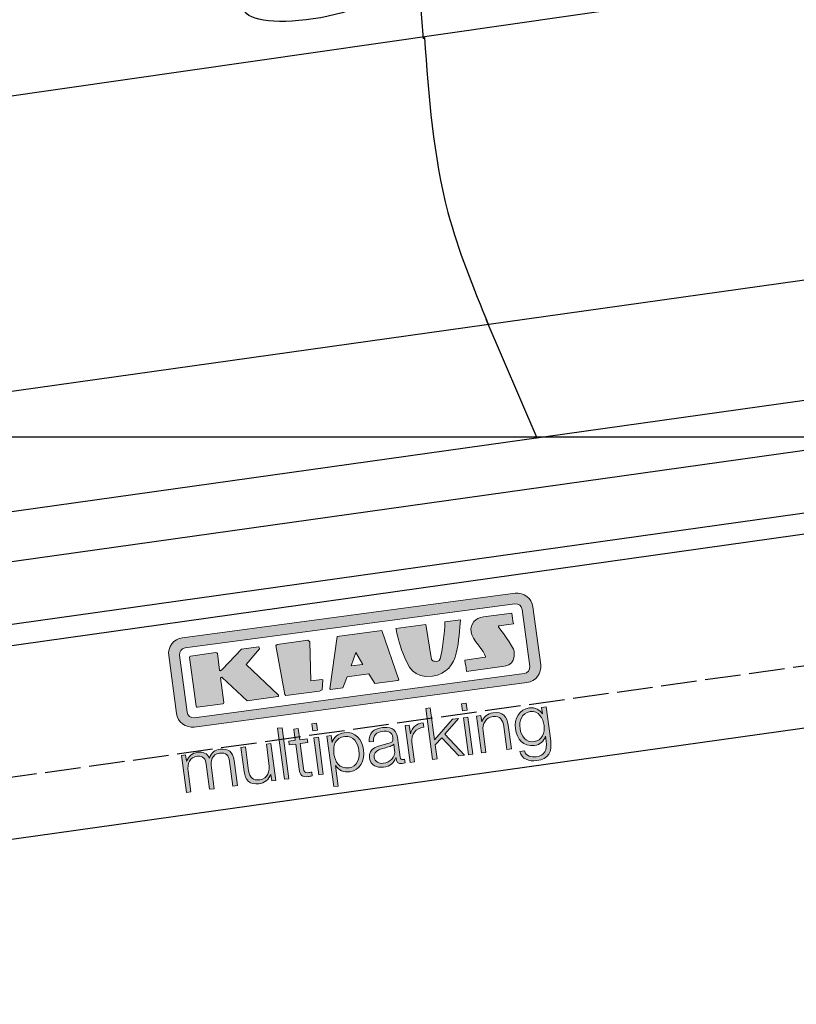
# Model space of a CAD drawing. Extents: x -311 to 6440, y -744 to 6224.
# Tile 3 of 7: x 1873 to 2965, y 1052 to 2437. Entities that reach past the tile are written whole.
import ezdxf

# ---------------------------------------------------------------- set-up
doc = ezdxf.new("R2010")
doc.units = 0
doc.header["$LTSCALE"] = 10
doc.header["$MEASUREMENT"] = 0
doc.linetypes.add('GEN3', pattern=[6.25, 5, -1.25])
doc.layers.get('0').update_dxf_attribs({"linetype": 'CONTINUOUS'})
doc.layers.get('DEFPOINTS').update_dxf_attribs({"linetype": 'CONTINUOUS'})
doc.layers.add('3', color=6, linetype='GEN3')
doc.layers.add('CAR', color=1, linetype='CONTINUOUS')
for name, color, linetype, lineweight in [('AM_0', 7, 'CONTINUOUS', 30), ('AM_5', 3, 'CONTINUOUS', 15), ('Logo', 7, 'CONTINUOUS', 25)]:
    doc.layers.add(name, color=color, linetype=linetype, lineweight=lineweight)
doc.dimstyles.new('KLAUS_DXF', dxfattribs={"dimscale": 20, "dimtxt": 3.5, "dimasz": 2, "dimexe": 2, "dimexo": 1, "dimgap": 1.5, "dimtad": 1, "dimlfac": 0.1, "dimdsep": 46, "dimtxsty": 'Standard', "dimblk": 'DOT', "dimcen": 2, "dimclrd": 256, "dimclre": 256, "dimclrt": 2, "dimadec": 0, "dimazin": 0, "dimtfac": 1, "dimtmove": 2, "dimatfit": 3, "dimfxl": 1, "dimtolj": 1, "dimarcsym": 0})

# ---------------------------------------------------------------- blocks, each defined once
blk = doc.blocks.new('KLAUS')
at = {"layer": 'Logo'}
h = blk.add_hatch(color=8, dxfattribs=at)
h.dxf.hatch_style = 2
edge = h.paths.add_edge_path()
edge.add_spline(control_points=[(3.6, 29.09), (2.88, 29.09), (2.3, 28.51), (2.3, 27.8), (2.3, 27.8), (2.3, 16.11), (2.3, 16.11), (2.3, 15.39), (2.88, 14.81), (3.6, 14.81), (3.6, 14.81), (71.16, 14.81), (71.16, 14.81), (71.88, 14.81), (72.46, 15.39), (72.46, 16.11), (72.46, 16.11), (72.46, 27.8), (72.46, 27.8), (72.46, 28.51), (71.88, 29.09), (71.16, 29.09), (71.16, 29.09), (3.6, 29.09), (3.6, 29.09), (3.6, 29.09), (3.6, 29.09), (3.6, 29.09)], knot_values=[0, 0, 0, 0, 1, 1, 1, 2, 2, 2, 3, 3, 3, 4, 4, 4, 5, 5, 5, 6, 6, 6, 7, 7, 7, 8, 8, 8, 9, 9, 9, 9], degree=3, periodic=0)
edge = h.paths.add_edge_path()
edge.add_spline(control_points=[(3.35, 31.23), (3.35, 31.23), (71.47, 31.23), (71.47, 31.23), (73.26, 31.23), (74.71, 29.77), (74.71, 27.99), (74.71, 27.99), (74.71, 16.17), (74.71, 16.17), (74.71, 14.38), (73.26, 12.93), (71.47, 12.93), (71.47, 12.93), (3.35, 12.93), (3.35, 12.93), (1.56, 12.93), (0.11, 14.38), (0.11, 16.17), (0.11, 16.17), (0.11, 27.99), (0.11, 27.99), (0.11, 29.77), (1.56, 31.23), (3.35, 31.23), (3.35, 31.23), (3.35, 31.23), (3.35, 31.23)], knot_values=[0, 0, 0, 0, 1, 1, 1, 2, 2, 2, 3, 3, 3, 4, 4, 4, 5, 5, 5, 6, 6, 6, 7, 7, 7, 8, 8, 8, 9, 9, 9, 9], degree=3, periodic=0)
h = blk.add_hatch(color=8, dxfattribs=at)
h.dxf.hatch_style = 2
edge = h.paths.add_edge_path()
edge.add_spline(control_points=[(4.5, 27.33), (4.5, 27.33), (9.7, 27.33), (9.7, 27.33), (9.84, 27.33), (9.96, 27.22), (9.96, 27.08), (9.96, 27.08), (9.96, 23.69), (9.96, 23.69), (9.96, 23.69), (9.94, 23.64), (10.04, 23.59), (10.14, 23.53), (10.2, 23.57), (10.2, 23.57), (10.2, 23.57), (10.51, 23.75), (10.51, 23.75), (10.51, 23.75), (14.94, 27.33), (14.94, 27.33), (14.94, 27.33), (18.41, 27.33), (18.41, 27.33), (18.41, 27.33), (18.49, 27.33), (18.56, 27.2), (18.65, 27.04), (18.53, 26.91), (18.53, 26.91), (18.53, 26.91), (15.49, 24.11), (15.49, 24.11), (15.49, 24.11), (21.14, 17.06), (21.14, 17.06), (21.14, 17.06), (21.13, 16.91), (21.13, 16.91), (21.08, 16.84), (20.99, 16.82), (20.99, 16.82), (20.99, 16.82), (14.7, 16.82), (14.7, 16.82), (14.7, 16.82), (10.26, 22.17), (10.26, 22.17), (10.26, 22.17), (10.19, 22.24), (10.08, 22.21), (9.97, 22.18), (9.96, 22.11), (9.96, 22.11), (9.96, 22.11), (9.96, 17.08), (9.96, 17.08), (9.96, 16.94), (9.84, 16.82), (9.7, 16.82), (9.7, 16.82), (4.5, 16.82), (4.5, 16.82), (4.36, 16.82), (4.25, 16.94), (4.25, 17.08), (4.25, 17.08), (4.25, 27.08), (4.25, 27.08), (4.25, 27.22), (4.36, 27.33), (4.5, 27.33), (4.5, 27.33), (4.5, 27.33), (4.5, 27.33)], knot_values=[0, 0, 0, 0, 1, 1, 1, 2, 2, 2, 3, 3, 3, 4, 4, 4, 5, 5, 5, 6, 6, 6, 7, 7, 7, 8, 8, 8, 9, 9, 9, 10, 10, 10, 11, 11, 11, 12, 12, 12, 13, 13, 13, 14, 14, 14, 15, 15, 15, 16, 16, 16, 17, 17, 17, 18, 18, 18, 19, 19, 19, 20, 20, 20, 21, 21, 21, 22, 22, 22, 23, 23, 23, 24, 24, 24, 25, 25, 25, 25], degree=3, periodic=0)
h = blk.add_hatch(color=8, dxfattribs=at)
h.dxf.hatch_style = 2
h.paths.add_polyline_path([(22.42, 17.06), (21.97, 27.15), (22.24, 27.33), (28.55, 27.33), (28.86, 26.97), (28.01, 19.08), (30.26, 19.07), (30.44, 18.95), (30.08, 16.95), (29.49, 16.82), (22.6, 16.82)])
h = blk.add_hatch(color=8, dxfattribs=at)
h.paths.add_polyline_path([(36.52, 21.01), (38.93, 21.01), (37.87, 23.57)])
h.paths.add_polyline_path([(34.52, 27.33), (43.65, 27.33), (45.76, 16.94), (45.57, 16.82), (40.83, 16.82), (39.89, 18.95), (35.42, 18.95), (34.27, 16.82), (31.78, 16.82), (31.66, 17)])
h = blk.add_hatch(color=8, dxfattribs=at)
h.dxf.hatch_style = 2
edge = h.paths.add_edge_path()
edge.add_spline(control_points=[(52.69, 27.32), (52.69, 27.32), (52.88, 20.14), (52.88, 20.14), (53.01, 19.89), (53.2, 19.77), (53.43, 19.71), (53.91, 19.59), (54.43, 19.57), (54.64, 20.03), (55.23, 21.34), (56.27, 25.45), (56.6, 27.33), (56.6, 27.33), (59.77, 27.33), (59.77, 27.33), (58.77, 23.9), (58.56, 16.82), (52.63, 16.76), (48.72, 16.72), (48.01, 19.35), (47.27, 22.24), (46.89, 23.68), (46.54, 27.33), (46.54, 27.33), (46.54, 27.33), (52.69, 27.32), (52.69, 27.32), (52.69, 27.32), (52.69, 27.32), (52.69, 27.32)], knot_values=[0, 0, 0, 0, 1, 1, 1, 2, 2, 2, 3, 3, 3, 4, 4, 4, 5, 5, 5, 6, 6, 6, 7, 7, 7, 8, 8, 8, 9, 9, 9, 10, 10, 10, 10], degree=3, periodic=0)
h = blk.add_hatch(color=8, dxfattribs=at)
h.dxf.hatch_style = 2
edge = h.paths.add_edge_path()
edge.add_spline(control_points=[(64.46, 27.33), (64.46, 27.33), (70.31, 27.33), (70.31, 27.33), (70.31, 26.52), (70.31, 26.02), (70.31, 25.12), (70.31, 25.12), (67.3, 25.12), (67.3, 25.12), (67.24, 25.04), (67.25, 25.11), (67.25, 24.91), (67.25, 24.88), (69.73, 20.38), (69.73, 19.57), (69.73, 16.4), (67.22, 16.81), (65.9, 16.82), (65.9, 16.82), (59.59, 16.82), (59.59, 16.82), (59.59, 17.76), (59.59, 18.23), (59.59, 19.14), (59.59, 19.14), (63.75, 19.14), (63.75, 19.14), (63.82, 19.22), (63.81, 19.11), (63.81, 19.31), (63.81, 20.32), (61.58, 23.06), (61.58, 24.63), (61.58, 26.33), (62.83, 27.34), (64.46, 27.33), (64.46, 27.33), (64.46, 27.33), (64.46, 27.33)], knot_values=[0, 0, 0, 0, 1, 1, 1, 2, 2, 2, 3, 3, 3, 4, 4, 4, 5, 5, 5, 6, 6, 6, 7, 7, 7, 8, 8, 8, 9, 9, 9, 10, 10, 10, 11, 11, 11, 12, 12, 12, 13, 13, 13, 13], degree=3, periodic=0)
h = blk.add_hatch(color=30, dxfattribs=at)
h.dxf.hatch_style = 2
h.paths.add_polyline_path([(20.07, 0), (20.99, 0), (20.99, 10.45), (20.07, 10.45)])
h = blk.add_hatch(color=30, dxfattribs=at)
h.paths.add_polyline_path([(27.1, 0), (28.03, 0), (28.03, 7.55), (27.1, 7.55)])
h.paths.add_polyline_path([(27.1, 8.98), (28.03, 8.98), (28.03, 10.45), (27.1, 10.45)])
h = blk.add_hatch(color=30, dxfattribs=at)
h.dxf.hatch_style = 2
h.paths.add_polyline_path([(50.4, 0), (51.32, 0), (51.32, 2.87), (52.82, 4.11), (55.8, 0), (56.96, 0), (53.52, 4.76), (56.74, 7.55), (55.51, 7.55), (51.32, 3.89), (51.32, 10.45), (50.4, 10.45)])
h = blk.add_hatch(color=30, dxfattribs=at)
h.paths.add_polyline_path([(57.74, 0), (58.66, 0), (58.66, 7.55), (57.74, 7.55)])
h.paths.add_polyline_path([(57.74, 8.98), (58.66, 8.98), (58.66, 10.45), (57.74, 10.45)])
h = blk.add_hatch(color=30, dxfattribs=at)
h.dxf.hatch_style = 2
edge = h.paths.add_edge_path()
edge.add_spline(control_points=[(24.22, 9.82), (24.22, 9.82), (23.3, 9.82), (23.3, 9.82), (23.3, 9.82), (23.3, 7.55), (23.3, 7.55), (23.3, 7.55), (21.98, 7.55), (21.98, 7.55), (21.98, 7.55), (21.98, 6.78), (21.98, 6.78), (21.98, 6.78), (23.3, 6.78), (23.3, 6.78), (23.3, 6.78), (23.3, 1.61), (23.3, 1.61), (23.28, 0.32), (23.71, -0.09), (24.94, -0.09), (25.22, -0.09), (25.48, -0.06), (25.76, -0.06), (25.76, -0.06), (25.76, 0.73), (25.76, 0.73), (25.5, 0.7), (25.23, 0.69), (24.97, 0.69), (24.31, 0.73), (24.22, 1.08), (24.22, 1.68), (24.22, 1.68), (24.22, 6.78), (24.22, 6.78), (24.22, 6.78), (25.76, 6.78), (25.76, 6.78), (25.76, 6.78), (25.76, 7.55), (25.76, 7.55), (25.76, 7.55), (24.22, 7.55), (24.22, 7.55), (24.22, 7.55), (24.22, 9.82), (24.22, 9.82), (24.22, 9.82), (24.22, 9.82), (24.22, 9.82)], knot_values=[0, 0, 0, 0, 1, 1, 1, 2, 2, 2, 3, 3, 3, 4, 4, 4, 5, 5, 5, 6, 6, 6, 7, 7, 7, 8, 8, 8, 9, 9, 9, 10, 10, 10, 11, 11, 11, 12, 12, 12, 13, 13, 13, 14, 14, 14, 15, 15, 15, 16, 16, 16, 17, 17, 17, 17], degree=3, periodic=0)
h = blk.add_hatch(color=30, dxfattribs=at)
h.dxf.hatch_style = 2
edge = h.paths.add_edge_path()
edge.add_spline(control_points=[(0, 0), (0, 0), (0.92, 0), (0.92, 0), (0.92, 0), (0.92, 4.22), (0.92, 4.22), (0.94, 5.8), (1.58, 7), (3.18, 7), (4.35, 7), (4.77, 6.15), (4.76, 5.12), (4.76, 5.12), (4.76, 0), (4.76, 0), (4.76, 0), (5.68, 0), (5.68, 0), (5.68, 0), (5.68, 4.27), (5.68, 4.27), (5.68, 5.68), (6.14, 7), (7.73, 7), (9.05, 7), (9.52, 6.32), (9.52, 5.08), (9.52, 5.08), (9.52, 0), (9.52, 0), (9.52, 0), (10.44, 0), (10.44, 0), (10.44, 0), (10.44, 5.12), (10.44, 5.12), (10.44, 6.91), (9.59, 7.77), (7.94, 7.77), (6.94, 7.77), (5.99, 7.29), (5.54, 6.3), (5.26, 7.29), (4.36, 7.77), (3.37, 7.77), (2.17, 7.77), (1.38, 7.19), (0.89, 6.28), (0.89, 6.28), (0.85, 6.28), (0.85, 6.28), (0.85, 6.28), (0.85, 7.55), (0.85, 7.55), (0.85, 7.55), (0, 7.55), (0, 7.55), (0, 7.55), (0, 0), (0, 0), (0, 0), (0, 0), (0, 0)], knot_values=[0, 0, 0, 0, 1, 1, 1, 2, 2, 2, 3, 3, 3, 4, 4, 4, 5, 5, 5, 6, 6, 6, 7, 7, 7, 8, 8, 8, 9, 9, 9, 10, 10, 10, 11, 11, 11, 12, 12, 12, 13, 13, 13, 14, 14, 14, 15, 15, 15, 16, 16, 16, 17, 17, 17, 18, 18, 18, 19, 19, 19, 20, 20, 20, 21, 21, 21, 21], degree=3, periodic=0)
h = blk.add_hatch(color=30, dxfattribs=at)
h.dxf.hatch_style = 2
edge = h.paths.add_edge_path()
edge.add_spline(control_points=[(18.31, 7.55), (18.31, 7.55), (17.39, 7.55), (17.39, 7.55), (17.39, 7.55), (17.39, 3.59), (17.39, 3.59), (17.39, 2.05), (16.7, 0.56), (15.12, 0.56), (13.66, 0.56), (13.15, 1.27), (13.1, 2.64), (13.1, 2.64), (13.1, 7.55), (13.1, 7.55), (13.1, 7.55), (12.18, 7.55), (12.18, 7.55), (12.18, 7.55), (12.18, 2.65), (12.18, 2.65), (12.18, 0.89), (12.93, -0.22), (14.83, -0.22), (15.96, -0.22), (16.95, 0.35), (17.44, 1.36), (17.44, 1.36), (17.47, 1.36), (17.47, 1.36), (17.47, 1.36), (17.47, 0), (17.47, 0), (17.47, 0), (18.31, 0), (18.31, 0), (18.31, 0), (18.31, 7.55), (18.31, 7.55), (18.31, 7.55), (18.31, 7.55), (18.31, 7.55)], knot_values=[0, 0, 0, 0, 1, 1, 1, 2, 2, 2, 3, 3, 3, 4, 4, 4, 5, 5, 5, 6, 6, 6, 7, 7, 7, 8, 8, 8, 9, 9, 9, 10, 10, 10, 11, 11, 11, 12, 12, 12, 13, 13, 13, 14, 14, 14, 14], degree=3, periodic=0)
h = blk.add_hatch(color=30, dxfattribs=at)
edge = h.paths.add_edge_path()
edge.add_spline(control_points=[(35.84, 3.78), (35.84, 2.21), (35.12, 0.56), (33.37, 0.56), (31.4, 0.56), (30.72, 2.21), (30.72, 3.78), (30.72, 5.49), (31.33, 7), (33.37, 7), (35.12, 7), (35.84, 5.34), (35.84, 3.78), (35.84, 3.78), (35.84, 3.78), (35.84, 3.78)], knot_values=[0, 0, 0, 0, 1, 1, 1, 2, 2, 2, 3, 3, 3, 4, 4, 4, 5, 5, 5, 5], degree=3, periodic=0)
edge = h.paths.add_edge_path()
edge.add_spline(control_points=[(29.79, -2.8), (29.79, -2.8), (30.72, -2.8), (30.72, -2.8), (30.72, -2.8), (30.72, 1.43), (30.72, 1.43), (30.72, 1.43), (30.74, 1.43), (30.74, 1.43), (31.14, 0.35), (32.24, -0.22), (33.37, -0.22), (35.66, -0.22), (36.76, 1.64), (36.76, 3.78), (36.76, 5.91), (35.66, 7.77), (33.37, 7.77), (32.15, 7.77), (31.1, 7.14), (30.67, 6.12), (30.67, 6.12), (30.64, 6.12), (30.64, 6.12), (30.64, 6.12), (30.64, 7.55), (30.64, 7.55), (30.64, 7.55), (29.79, 7.55), (29.79, 7.55), (29.79, 7.55), (29.79, -2.8), (29.79, -2.8), (29.79, -2.8), (29.79, -2.8), (29.79, -2.8)], knot_values=[0, 0, 0, 0, 1, 1, 1, 2, 2, 2, 3, 3, 3, 4, 4, 4, 5, 5, 5, 6, 6, 6, 7, 7, 7, 8, 8, 8, 9, 9, 9, 10, 10, 10, 11, 11, 11, 12, 12, 12, 12], degree=3, periodic=0)
h = blk.add_hatch(color=30, dxfattribs=at)
edge = h.paths.add_edge_path()
edge.add_spline(control_points=[(43.03, 2.93), (43.04, 1.45), (41.8, 0.56), (40.39, 0.56), (39.53, 0.56), (38.71, 1.13), (38.71, 2.05), (38.71, 3.53), (40.66, 3.51), (42.22, 3.79), (42.47, 3.84), (42.88, 3.91), (43, 4.13), (43, 4.13), (43.03, 4.13), (43.03, 4.13), (43.03, 4.13), (43.03, 2.93), (43.03, 2.93), (43.03, 2.93), (43.03, 2.93), (43.03, 2.93)], knot_values=[0, 0, 0, 0, 1, 1, 1, 2, 2, 2, 3, 3, 3, 4, 4, 4, 5, 5, 5, 6, 6, 6, 7, 7, 7, 7], degree=3, periodic=0)
edge = h.paths.add_edge_path()
edge.add_spline(control_points=[(39.03, 5.24), (39.06, 6.47), (39.91, 7), (41.05, 7), (42.14, 7), (43.03, 6.69), (43.03, 5.45), (43.03, 4.61), (42.6, 4.51), (41.84, 4.42), (39.85, 4.19), (37.79, 4.11), (37.79, 1.99), (37.79, 0.47), (38.93, -0.22), (40.32, -0.22), (41.77, -0.22), (42.43, 0.34), (43.07, 1.32), (43.07, 1.32), (43.1, 1.32), (43.1, 1.32), (43.1, 0.53), (43.25, 0), (44.19, 0), (44.43, 0), (44.58, 0.01), (44.79, 0.06), (44.79, 0.06), (44.79, 0.83), (44.79, 0.83), (44.71, 0.81), (44.6, 0.78), (44.49, 0.78), (44.13, 0.78), (43.95, 0.98), (43.95, 1.33), (43.95, 1.33), (43.95, 5.34), (43.95, 5.34), (43.95, 7.36), (42.5, 7.77), (41.17, 7.77), (39.44, 7.77), (38.2, 7.01), (38.11, 5.24), (38.11, 5.24), (39.03, 5.24), (39.03, 5.24), (39.03, 5.24), (39.03, 5.24), (39.03, 5.24)], knot_values=[0, 0, 0, 0, 1, 1, 1, 2, 2, 2, 3, 3, 3, 4, 4, 4, 5, 5, 5, 6, 6, 6, 7, 7, 7, 8, 8, 8, 9, 9, 9, 10, 10, 10, 11, 11, 11, 12, 12, 12, 13, 13, 13, 14, 14, 14, 15, 15, 15, 16, 16, 16, 17, 17, 17, 17], degree=3, periodic=0)
h = blk.add_hatch(color=30, dxfattribs=at)
h.dxf.hatch_style = 2
edge = h.paths.add_edge_path()
edge.add_spline(control_points=[(45.79, 0), (45.79, 0), (46.71, 0), (46.71, 0), (46.71, 0), (46.71, 4.03), (46.71, 4.03), (46.71, 5.59), (47.85, 6.82), (49.52, 6.73), (49.52, 6.73), (49.52, 7.66), (49.52, 7.66), (48.16, 7.72), (47.14, 7), (46.67, 5.78), (46.67, 5.78), (46.64, 5.78), (46.64, 5.78), (46.64, 5.78), (46.64, 7.55), (46.64, 7.55), (46.64, 7.55), (45.79, 7.55), (45.79, 7.55), (45.79, 7.55), (45.79, 0), (45.79, 0), (45.79, 0), (45.79, 0), (45.79, 0)], knot_values=[0, 0, 0, 0, 1, 1, 1, 2, 2, 2, 3, 3, 3, 4, 4, 4, 5, 5, 5, 6, 6, 6, 7, 7, 7, 8, 8, 8, 9, 9, 9, 10, 10, 10, 10], degree=3, periodic=0)
h = blk.add_hatch(color=30, dxfattribs=at)
h.dxf.hatch_style = 2
edge = h.paths.add_edge_path()
edge.add_spline(control_points=[(60.41, 0), (60.41, 0), (61.33, 0), (61.33, 0), (61.33, 0), (61.33, 4.41), (61.33, 4.41), (61.36, 5.89), (62.24, 7), (63.7, 7), (65.2, 7), (65.62, 6.02), (65.62, 4.71), (65.62, 4.71), (65.62, 0), (65.62, 0), (65.62, 0), (66.54, 0), (66.54, 0), (66.54, 0), (66.54, 4.86), (66.54, 4.86), (66.54, 6.66), (65.9, 7.77), (63.78, 7.77), (62.71, 7.77), (61.7, 7.16), (61.36, 6.25), (61.36, 6.25), (61.33, 6.25), (61.33, 6.25), (61.33, 6.25), (61.33, 7.55), (61.33, 7.55), (61.33, 7.55), (60.41, 7.55), (60.41, 7.55), (60.41, 7.55), (60.41, 0), (60.41, 0), (60.41, 0), (60.41, 0), (60.41, 0)], knot_values=[0, 0, 0, 0, 1, 1, 1, 2, 2, 2, 3, 3, 3, 4, 4, 4, 5, 5, 5, 6, 6, 6, 7, 7, 7, 8, 8, 8, 9, 9, 9, 10, 10, 10, 11, 11, 11, 12, 12, 12, 13, 13, 13, 14, 14, 14, 14], degree=3, periodic=0)
h = blk.add_hatch(color=30, dxfattribs=at)
edge = h.paths.add_edge_path()
edge.add_spline(control_points=[(71.32, 0.86), (69.62, 0.86), (68.83, 2.34), (68.83, 3.86), (68.83, 5.43), (69.56, 7), (71.32, 7), (73.06, 7), (73.75, 5.34), (73.75, 3.86), (73.75, 2.33), (72.91, 0.86), (71.32, 0.86), (71.32, 0.86), (71.32, 0.86), (71.32, 0.86)], knot_values=[0, 0, 0, 0, 1, 1, 1, 2, 2, 2, 3, 3, 3, 4, 4, 4, 5, 5, 5, 5], degree=3, periodic=0)
edge = h.paths.add_edge_path()
edge.add_spline(control_points=[(74.67, 7.55), (74.67, 7.55), (73.75, 7.55), (73.75, 7.55), (73.75, 7.55), (73.75, 6.25), (73.75, 6.25), (73.75, 6.25), (73.72, 6.25), (73.72, 6.25), (73.35, 7.09), (72.41, 7.77), (71.32, 7.77), (69.13, 7.77), (67.9, 6.05), (67.9, 3.97), (67.9, 1.82), (68.9, 0.09), (71.32, 0.09), (72.4, 0.09), (73.29, 0.72), (73.72, 1.64), (73.72, 1.64), (73.75, 1.64), (73.75, 1.64), (73.75, 1.64), (73.75, 0.61), (73.75, 0.61), (73.75, -1.23), (73.01, -2.24), (71.32, -2.24), (70.29, -2.24), (69.31, -1.85), (69.1, -0.73), (69.1, -0.73), (68.18, -0.73), (68.18, -0.73), (68.31, -2.34), (69.81, -3.02), (71.32, -3.02), (73.79, -3.02), (74.65, -1.64), (74.67, 0.61), (74.67, 0.61), (74.67, 7.55), (74.67, 7.55), (74.67, 7.55), (74.67, 7.55), (74.67, 7.55)], knot_values=[0, 0, 0, 0, 1, 1, 1, 2, 2, 2, 3, 3, 3, 4, 4, 4, 5, 5, 5, 6, 6, 6, 7, 7, 7, 8, 8, 8, 9, 9, 9, 10, 10, 10, 11, 11, 11, 12, 12, 12, 13, 13, 13, 14, 14, 14, 15, 15, 15, 16, 16, 16, 16], degree=3, periodic=0)
at = {"layer": 'Logo', "lineweight": 0}
for points in [[(22.42, 17.06), (21.97, 27.15), (22.24, 27.33), (28.55, 27.33), (28.86, 26.97), (28.01, 19.08), (30.26, 19.07), (30.44, 18.95), (30.08, 16.95), (29.49, 16.82), (22.6, 16.82), (22.42, 17.06), (22.42, 17.06)], [(34.52, 27.33), (43.65, 27.33), (45.76, 16.94), (45.57, 16.82), (40.83, 16.82), (39.89, 18.95), (35.42, 18.95), (34.27, 16.82), (31.78, 16.82), (31.66, 17), (34.52, 27.33), (34.52, 27.33)], [(36.52, 21.01), (38.93, 21.01), (37.87, 23.57), (36.52, 21.01), (36.52, 21.01)], [(20.07, 0), (20.99, 0), (20.99, 10.45), (20.07, 10.45), (20.07, 0), (20.07, 0)], [(27.1, 8.98), (28.03, 8.98), (28.03, 10.45), (27.1, 10.45), (27.1, 8.98), (27.1, 8.98)], [(50.4, 0), (51.32, 0), (51.32, 2.87), (52.82, 4.11), (55.8, 0), (56.96, 0), (53.52, 4.76), (56.74, 7.55), (55.51, 7.55), (51.32, 3.89), (51.32, 10.45), (50.4, 10.45), (50.4, 0), (50.4, 0)], [(57.74, 8.98), (58.66, 8.98), (58.66, 10.45), (57.74, 10.45), (57.74, 8.98), (57.74, 8.98)], [(27.1, 0), (28.03, 0), (28.03, 7.55), (27.1, 7.55), (27.1, 0), (27.1, 0)], [(57.74, 0), (58.66, 0), (58.66, 7.55), (57.74, 7.55), (57.74, 0), (57.74, 0)]]:
    blk.add_lwpolyline(points, dxfattribs=at)
for points, knots in [([(3.35, 31.23), (3.35, 31.23), (71.47, 31.23), (71.47, 31.23), (73.26, 31.23), (74.71, 29.77), (74.71, 27.99), (74.71, 27.99), (74.71, 16.17), (74.71, 16.17), (74.71, 14.38), (73.26, 12.93), (71.47, 12.93), (71.47, 12.93), (3.35, 12.93), (3.35, 12.93), (1.56, 12.93), (0.11, 14.38), (0.11, 16.17), (0.11, 16.17), (0.11, 27.99), (0.11, 27.99), (0.11, 29.77), (1.56, 31.23), (3.35, 31.23), (3.35, 31.23), (3.35, 31.23), (3.35, 31.23)], [0, 0, 0, 0, 1, 1, 1, 2, 2, 2, 3, 3, 3, 4, 4, 4, 5, 5, 5, 6, 6, 6, 7, 7, 7, 8, 8, 8, 9, 9, 9, 9]), ([(3.6, 29.09), (2.88, 29.09), (2.3, 28.51), (2.3, 27.8), (2.3, 27.8), (2.3, 16.11), (2.3, 16.11), (2.3, 15.39), (2.88, 14.81), (3.6, 14.81), (3.6, 14.81), (71.16, 14.81), (71.16, 14.81), (71.88, 14.81), (72.46, 15.39), (72.46, 16.11), (72.46, 16.11), (72.46, 27.8), (72.46, 27.8), (72.46, 28.51), (71.88, 29.09), (71.16, 29.09), (71.16, 29.09), (3.6, 29.09), (3.6, 29.09), (3.6, 29.09), (3.6, 29.09), (3.6, 29.09)], [0, 0, 0, 0, 1, 1, 1, 2, 2, 2, 3, 3, 3, 4, 4, 4, 5, 5, 5, 6, 6, 6, 7, 7, 7, 8, 8, 8, 9, 9, 9, 9]), ([(4.5, 27.33), (4.5, 27.33), (9.7, 27.33), (9.7, 27.33), (9.84, 27.33), (9.96, 27.22), (9.96, 27.08), (9.96, 27.08), (9.96, 23.69), (9.96, 23.69), (9.96, 23.69), (9.94, 23.64), (10.04, 23.59), (10.14, 23.53), (10.2, 23.57), (10.2, 23.57), (10.2, 23.57), (10.51, 23.75), (10.51, 23.75), (10.51, 23.75), (14.94, 27.33), (14.94, 27.33), (14.94, 27.33), (18.41, 27.33), (18.41, 27.33), (18.41, 27.33), (18.49, 27.33), (18.56, 27.2), (18.65, 27.04), (18.53, 26.91), (18.53, 26.91), (18.53, 26.91), (15.49, 24.11), (15.49, 24.11), (15.49, 24.11), (21.14, 17.06), (21.14, 17.06), (21.14, 17.06), (21.13, 16.91), (21.13, 16.91), (21.08, 16.84), (20.99, 16.82), (20.99, 16.82), (20.99, 16.82), (14.7, 16.82), (14.7, 16.82), (14.7, 16.82), (10.26, 22.17), (10.26, 22.17), (10.26, 22.17), (10.19, 22.24), (10.08, 22.21), (9.97, 22.18), (9.96, 22.11), (9.96, 22.11), (9.96, 22.11), (9.96, 17.08), (9.96, 17.08), (9.96, 16.94), (9.84, 16.82), (9.7, 16.82), (9.7, 16.82), (4.5, 16.82), (4.5, 16.82), (4.36, 16.82), (4.25, 16.94), (4.25, 17.08), (4.25, 17.08), (4.25, 27.08), (4.25, 27.08), (4.25, 27.22), (4.36, 27.33), (4.5, 27.33), (4.5, 27.33), (4.5, 27.33), (4.5, 27.33)], [0, 0, 0, 0, 1, 1, 1, 2, 2, 2, 3, 3, 3, 4, 4, 4, 5, 5, 5, 6, 6, 6, 7, 7, 7, 8, 8, 8, 9, 9, 9, 10, 10, 10, 11, 11, 11, 12, 12, 12, 13, 13, 13, 14, 14, 14, 15, 15, 15, 16, 16, 16, 17, 17, 17, 18, 18, 18, 19, 19, 19, 20, 20, 20, 21, 21, 21, 22, 22, 22, 23, 23, 23, 24, 24, 24, 25, 25, 25, 25]), ([(52.69, 27.32), (52.69, 27.32), (52.88, 20.14), (52.88, 20.14), (53.01, 19.89), (53.2, 19.77), (53.43, 19.71), (53.91, 19.59), (54.43, 19.57), (54.64, 20.03), (55.23, 21.34), (56.27, 25.45), (56.6, 27.33), (56.6, 27.33), (59.77, 27.33), (59.77, 27.33), (58.77, 23.9), (58.56, 16.82), (52.63, 16.76), (48.72, 16.72), (48.01, 19.35), (47.27, 22.24), (46.89, 23.68), (46.54, 27.33), (46.54, 27.33), (46.54, 27.33), (52.69, 27.32), (52.69, 27.32), (52.69, 27.32), (52.69, 27.32), (52.69, 27.32)], [0, 0, 0, 0, 1, 1, 1, 2, 2, 2, 3, 3, 3, 4, 4, 4, 5, 5, 5, 6, 6, 6, 7, 7, 7, 8, 8, 8, 9, 9, 9, 10, 10, 10, 10]), ([(64.46, 27.33), (64.46, 27.33), (70.31, 27.33), (70.31, 27.33), (70.31, 26.52), (70.31, 26.02), (70.31, 25.12), (70.31, 25.12), (67.3, 25.12), (67.3, 25.12), (67.24, 25.04), (67.25, 25.11), (67.25, 24.91), (67.25, 24.88), (69.73, 20.38), (69.73, 19.57), (69.73, 16.4), (67.22, 16.81), (65.9, 16.82), (65.9, 16.82), (59.59, 16.82), (59.59, 16.82), (59.59, 17.76), (59.59, 18.23), (59.59, 19.14), (59.59, 19.14), (63.75, 19.14), (63.75, 19.14), (63.82, 19.22), (63.81, 19.11), (63.81, 19.31), (63.81, 20.32), (61.58, 23.06), (61.58, 24.63), (61.58, 26.33), (62.83, 27.34), (64.46, 27.33), (64.46, 27.33), (64.46, 27.33), (64.46, 27.33)], [0, 0, 0, 0, 1, 1, 1, 2, 2, 2, 3, 3, 3, 4, 4, 4, 5, 5, 5, 6, 6, 6, 7, 7, 7, 8, 8, 8, 9, 9, 9, 10, 10, 10, 11, 11, 11, 12, 12, 12, 13, 13, 13, 13]), ([(24.22, 9.82), (24.22, 9.82), (23.3, 9.82), (23.3, 9.82), (23.3, 9.82), (23.3, 7.55), (23.3, 7.55), (23.3, 7.55), (21.98, 7.55), (21.98, 7.55), (21.98, 7.55), (21.98, 6.78), (21.98, 6.78), (21.98, 6.78), (23.3, 6.78), (23.3, 6.78), (23.3, 6.78), (23.3, 1.61), (23.3, 1.61), (23.28, 0.32), (23.71, -0.09), (24.94, -0.09), (25.22, -0.09), (25.48, -0.06), (25.76, -0.06), (25.76, -0.06), (25.76, 0.73), (25.76, 0.73), (25.5, 0.7), (25.23, 0.69), (24.97, 0.69), (24.31, 0.73), (24.22, 1.08), (24.22, 1.68), (24.22, 1.68), (24.22, 6.78), (24.22, 6.78), (24.22, 6.78), (25.76, 6.78), (25.76, 6.78), (25.76, 6.78), (25.76, 7.55), (25.76, 7.55), (25.76, 7.55), (24.22, 7.55), (24.22, 7.55), (24.22, 7.55), (24.22, 9.82), (24.22, 9.82), (24.22, 9.82), (24.22, 9.82), (24.22, 9.82)], [0, 0, 0, 0, 1, 1, 1, 2, 2, 2, 3, 3, 3, 4, 4, 4, 5, 5, 5, 6, 6, 6, 7, 7, 7, 8, 8, 8, 9, 9, 9, 10, 10, 10, 11, 11, 11, 12, 12, 12, 13, 13, 13, 14, 14, 14, 15, 15, 15, 16, 16, 16, 17, 17, 17, 17]), ([(0, 0), (0, 0), (0.92, 0), (0.92, 0), (0.92, 0), (0.92, 4.22), (0.92, 4.22), (0.94, 5.8), (1.58, 7), (3.18, 7), (4.35, 7), (4.77, 6.15), (4.76, 5.12), (4.76, 5.12), (4.76, 0), (4.76, 0), (4.76, 0), (5.68, 0), (5.68, 0), (5.68, 0), (5.68, 4.27), (5.68, 4.27), (5.68, 5.68), (6.14, 7), (7.73, 7), (9.05, 7), (9.52, 6.32), (9.52, 5.08), (9.52, 5.08), (9.52, 0), (9.52, 0), (9.52, 0), (10.44, 0), (10.44, 0), (10.44, 0), (10.44, 5.12), (10.44, 5.12), (10.44, 6.91), (9.59, 7.77), (7.94, 7.77), (6.94, 7.77), (5.99, 7.29), (5.54, 6.3), (5.26, 7.29), (4.36, 7.77), (3.37, 7.77), (2.17, 7.77), (1.38, 7.19), (0.89, 6.28), (0.89, 6.28), (0.85, 6.28), (0.85, 6.28), (0.85, 6.28), (0.85, 7.55), (0.85, 7.55), (0.85, 7.55), (0, 7.55), (0, 7.55), (0, 7.55), (0, 0), (0, 0), (0, 0), (0, 0), (0, 0)], [0, 0, 0, 0, 1, 1, 1, 2, 2, 2, 3, 3, 3, 4, 4, 4, 5, 5, 5, 6, 6, 6, 7, 7, 7, 8, 8, 8, 9, 9, 9, 10, 10, 10, 11, 11, 11, 12, 12, 12, 13, 13, 13, 14, 14, 14, 15, 15, 15, 16, 16, 16, 17, 17, 17, 18, 18, 18, 19, 19, 19, 20, 20, 20, 21, 21, 21, 21]), ([(18.31, 7.55), (18.31, 7.55), (17.39, 7.55), (17.39, 7.55), (17.39, 7.55), (17.39, 3.59), (17.39, 3.59), (17.39, 2.05), (16.7, 0.56), (15.12, 0.56), (13.66, 0.56), (13.15, 1.27), (13.1, 2.64), (13.1, 2.64), (13.1, 7.55), (13.1, 7.55), (13.1, 7.55), (12.18, 7.55), (12.18, 7.55), (12.18, 7.55), (12.18, 2.65), (12.18, 2.65), (12.18, 0.89), (12.93, -0.22), (14.83, -0.22), (15.96, -0.22), (16.95, 0.35), (17.44, 1.36), (17.44, 1.36), (17.47, 1.36), (17.47, 1.36), (17.47, 1.36), (17.47, 0), (17.47, 0), (17.47, 0), (18.31, 0), (18.31, 0), (18.31, 0), (18.31, 7.55), (18.31, 7.55), (18.31, 7.55), (18.31, 7.55), (18.31, 7.55)], [0, 0, 0, 0, 1, 1, 1, 2, 2, 2, 3, 3, 3, 4, 4, 4, 5, 5, 5, 6, 6, 6, 7, 7, 7, 8, 8, 8, 9, 9, 9, 10, 10, 10, 11, 11, 11, 12, 12, 12, 13, 13, 13, 14, 14, 14, 14]), ([(29.79, -2.8), (29.79, -2.8), (30.72, -2.8), (30.72, -2.8), (30.72, -2.8), (30.72, 1.43), (30.72, 1.43), (30.72, 1.43), (30.74, 1.43), (30.74, 1.43), (31.14, 0.35), (32.24, -0.22), (33.37, -0.22), (35.66, -0.22), (36.76, 1.64), (36.76, 3.78), (36.76, 5.91), (35.66, 7.77), (33.37, 7.77), (32.15, 7.77), (31.1, 7.14), (30.67, 6.12), (30.67, 6.12), (30.64, 6.12), (30.64, 6.12), (30.64, 6.12), (30.64, 7.55), (30.64, 7.55), (30.64, 7.55), (29.79, 7.55), (29.79, 7.55), (29.79, 7.55), (29.79, -2.8), (29.79, -2.8), (29.79, -2.8), (29.79, -2.8), (29.79, -2.8)], [0, 0, 0, 0, 1, 1, 1, 2, 2, 2, 3, 3, 3, 4, 4, 4, 5, 5, 5, 6, 6, 6, 7, 7, 7, 8, 8, 8, 9, 9, 9, 10, 10, 10, 11, 11, 11, 12, 12, 12, 12]), ([(35.84, 3.78), (35.84, 2.21), (35.12, 0.56), (33.37, 0.56), (31.4, 0.56), (30.72, 2.21), (30.72, 3.78), (30.72, 5.49), (31.33, 7), (33.37, 7), (35.12, 7), (35.84, 5.34), (35.84, 3.78), (35.84, 3.78), (35.84, 3.78), (35.84, 3.78)], [0, 0, 0, 0, 1, 1, 1, 2, 2, 2, 3, 3, 3, 4, 4, 4, 5, 5, 5, 5]), ([(39.03, 5.24), (39.06, 6.47), (39.91, 7), (41.05, 7), (42.14, 7), (43.03, 6.69), (43.03, 5.45), (43.03, 4.61), (42.6, 4.51), (41.84, 4.42), (39.85, 4.19), (37.79, 4.11), (37.79, 1.99), (37.79, 0.47), (38.93, -0.22), (40.32, -0.22), (41.77, -0.22), (42.43, 0.34), (43.07, 1.32), (43.07, 1.32), (43.1, 1.32), (43.1, 1.32), (43.1, 0.53), (43.25, 0), (44.19, 0), (44.43, 0), (44.58, 0.01), (44.79, 0.06), (44.79, 0.06), (44.79, 0.83), (44.79, 0.83), (44.71, 0.81), (44.6, 0.78), (44.49, 0.78), (44.13, 0.78), (43.95, 0.98), (43.95, 1.33), (43.95, 1.33), (43.95, 5.34), (43.95, 5.34), (43.95, 7.36), (42.5, 7.77), (41.17, 7.77), (39.44, 7.77), (38.2, 7.01), (38.11, 5.24), (38.11, 5.24), (39.03, 5.24), (39.03, 5.24), (39.03, 5.24), (39.03, 5.24), (39.03, 5.24)], [0, 0, 0, 0, 1, 1, 1, 2, 2, 2, 3, 3, 3, 4, 4, 4, 5, 5, 5, 6, 6, 6, 7, 7, 7, 8, 8, 8, 9, 9, 9, 10, 10, 10, 11, 11, 11, 12, 12, 12, 13, 13, 13, 14, 14, 14, 15, 15, 15, 16, 16, 16, 17, 17, 17, 17]), ([(45.79, 0), (45.79, 0), (46.71, 0), (46.71, 0), (46.71, 0), (46.71, 4.03), (46.71, 4.03), (46.71, 5.59), (47.85, 6.82), (49.52, 6.73), (49.52, 6.73), (49.52, 7.66), (49.52, 7.66), (48.16, 7.72), (47.14, 7), (46.67, 5.78), (46.67, 5.78), (46.64, 5.78), (46.64, 5.78), (46.64, 5.78), (46.64, 7.55), (46.64, 7.55), (46.64, 7.55), (45.79, 7.55), (45.79, 7.55), (45.79, 7.55), (45.79, 0), (45.79, 0), (45.79, 0), (45.79, 0), (45.79, 0)], [0, 0, 0, 0, 1, 1, 1, 2, 2, 2, 3, 3, 3, 4, 4, 4, 5, 5, 5, 6, 6, 6, 7, 7, 7, 8, 8, 8, 9, 9, 9, 10, 10, 10, 10]), ([(60.41, 0), (60.41, 0), (61.33, 0), (61.33, 0), (61.33, 0), (61.33, 4.41), (61.33, 4.41), (61.36, 5.89), (62.24, 7), (63.7, 7), (65.2, 7), (65.62, 6.02), (65.62, 4.71), (65.62, 4.71), (65.62, 0), (65.62, 0), (65.62, 0), (66.54, 0), (66.54, 0), (66.54, 0), (66.54, 4.86), (66.54, 4.86), (66.54, 6.66), (65.9, 7.77), (63.78, 7.77), (62.71, 7.77), (61.7, 7.16), (61.36, 6.25), (61.36, 6.25), (61.33, 6.25), (61.33, 6.25), (61.33, 6.25), (61.33, 7.55), (61.33, 7.55), (61.33, 7.55), (60.41, 7.55), (60.41, 7.55), (60.41, 7.55), (60.41, 0), (60.41, 0), (60.41, 0), (60.41, 0), (60.41, 0)], [0, 0, 0, 0, 1, 1, 1, 2, 2, 2, 3, 3, 3, 4, 4, 4, 5, 5, 5, 6, 6, 6, 7, 7, 7, 8, 8, 8, 9, 9, 9, 10, 10, 10, 11, 11, 11, 12, 12, 12, 13, 13, 13, 14, 14, 14, 14]), ([(74.67, 7.55), (74.67, 7.55), (73.75, 7.55), (73.75, 7.55), (73.75, 7.55), (73.75, 6.25), (73.75, 6.25), (73.75, 6.25), (73.72, 6.25), (73.72, 6.25), (73.35, 7.09), (72.41, 7.77), (71.32, 7.77), (69.13, 7.77), (67.9, 6.05), (67.9, 3.97), (67.9, 1.82), (68.9, 0.09), (71.32, 0.09), (72.4, 0.09), (73.29, 0.72), (73.72, 1.64), (73.72, 1.64), (73.75, 1.64), (73.75, 1.64), (73.75, 1.64), (73.75, 0.61), (73.75, 0.61), (73.75, -1.23), (73.01, -2.24), (71.32, -2.24), (70.29, -2.24), (69.31, -1.85), (69.1, -0.73), (69.1, -0.73), (68.18, -0.73), (68.18, -0.73), (68.31, -2.34), (69.81, -3.02), (71.32, -3.02), (73.79, -3.02), (74.65, -1.64), (74.67, 0.61), (74.67, 0.61), (74.67, 7.55), (74.67, 7.55), (74.67, 7.55), (74.67, 7.55), (74.67, 7.55)], [0, 0, 0, 0, 1, 1, 1, 2, 2, 2, 3, 3, 3, 4, 4, 4, 5, 5, 5, 6, 6, 6, 7, 7, 7, 8, 8, 8, 9, 9, 9, 10, 10, 10, 11, 11, 11, 12, 12, 12, 13, 13, 13, 14, 14, 14, 15, 15, 15, 16, 16, 16, 16]), ([(71.32, 0.86), (69.62, 0.86), (68.83, 2.34), (68.83, 3.86), (68.83, 5.43), (69.56, 7), (71.32, 7), (73.06, 7), (73.75, 5.34), (73.75, 3.86), (73.75, 2.33), (72.91, 0.86), (71.32, 0.86), (71.32, 0.86), (71.32, 0.86), (71.32, 0.86)], [0, 0, 0, 0, 1, 1, 1, 2, 2, 2, 3, 3, 3, 4, 4, 4, 5, 5, 5, 5]), ([(43.03, 2.93), (43.04, 1.45), (41.8, 0.56), (40.39, 0.56), (39.53, 0.56), (38.71, 1.13), (38.71, 2.05), (38.71, 3.53), (40.66, 3.51), (42.22, 3.79), (42.47, 3.84), (42.88, 3.91), (43, 4.13), (43, 4.13), (43.03, 4.13), (43.03, 4.13), (43.03, 4.13), (43.03, 2.93), (43.03, 2.93), (43.03, 2.93), (43.03, 2.93), (43.03, 2.93)], [0, 0, 0, 0, 1, 1, 1, 2, 2, 2, 3, 3, 3, 4, 4, 4, 5, 5, 5, 6, 6, 6, 7, 7, 7, 7])]:
    blk.add_open_spline(points, degree=3, knots=knots, dxfattribs=at)
blk = doc.blocks.new('_DOT')
at = {"color": 0, "linetype": 'ByBlock'}
blk.add_line((-0.5, 0), (-1, 0), dxfattribs=at)
at = {"color": 0, "linetype": 'ByBlock', "const_width": 0.5}
blk.add_lwpolyline([(-0.25, 0, 1), (0.25, 0, 1)], format="xyb", close=True, dxfattribs=at)
blk = doc.blocks.new('*D8')
at = {"layer": 'AM_5', "lineweight": -2, "transparency": 16777216}
for p, q in [((5479.5, 1850), (-240.5, 1850)), ((-200.5, -160), (-200.5, 1810)), ((179.5, -200), (-240.5, -200))]:
    blk.add_line(p, q, dxfattribs=at)
at = {"layer": 'DEFPOINTS', "color": 0, "transparency": 16777216}
for p in [(-200.5, 1850), (5499.5, 1850), (199.5, -200)]:
    blk.add_point(p, dxfattribs=at)
at = {"layer": 'AM_5', "lineweight": -2, "transparency": 16777216, "xscale": 40, "yscale": 40, "zscale": 40}
for p, rotation in [((-200.5, 1850), 90), ((-200.5, -200), 270)]:
    blk.add_blockref('_DOT', p, dxfattribs=dict(at, rotation=rotation))
at = {"layer": 'AM_5', "color": 2, "transparency": 16777216, "insert": (-265.5, 825), "char_height": 70, "attachment_point": 5, "rotation": 90}
blk.add_mtext('\\A1;205', dxfattribs=at)
blk = doc.blocks.new('*D9')
at = {"layer": 'AM_5', "lineweight": -2, "transparency": 16777216}
for p, q in [((179.5, 2850), (-240.5, 2850)), ((-200.5, 1890), (-200.5, 2810)), ((5479.5, 1850), (-240.5, 1850))]:
    blk.add_line(p, q, dxfattribs=at)
at = {"layer": 'DEFPOINTS', "color": 0, "transparency": 16777216}
for p in [(-200.5, 2850), (199.5, 2850), (5499.5, 1850)]:
    blk.add_point(p, dxfattribs=at)
at = {"layer": 'AM_5', "lineweight": -2, "transparency": 16777216, "xscale": 40, "yscale": 40, "zscale": 40}
for p, rotation in [((-200.5, 2850), 90), ((-200.5, 1850), 270)]:
    blk.add_blockref('_DOT', p, dxfattribs=dict(at, rotation=rotation))
at = {"layer": 'AM_5', "color": 2, "transparency": 16777216, "insert": (-265.5, 2350), "char_height": 70, "attachment_point": 5, "rotation": 90}
blk.add_mtext('\\A1;100', dxfattribs=at)
blk = doc.blocks.new('Car Van')
at = {"layer": 'CAR'}
for p, q in [((22158.3, 4725.3), (22174, 4541.7)), ((23398.2, 4720.3), (21083.3, 4387.6)), ((21307.1, 4005.8), (23258.8, 4280)), ((22262, 4147.5), (22333.7, 3980.6)), ((21377.3, 3846.1), (23233.9, 4106.9)), ((21329.3, 3769.5), (23298.8, 4045.7))]:
    blk.add_line(p, q, dxfattribs=at)
blk.add_ellipse((22024.6, 4600.6), major_axis=(-101.9, -18.3), ratio=0.28676, dxfattribs=at)
blk.add_spline([(22175.8, 4543.7), (22208.8, 4297.6), (22266, 4139)], degree=3, dxfattribs=at)

msp = doc.modelspace()

# ---------------------------------------------------------------- linework, layer by layer
for p, q in [((959.991, 1460.181), (3577.468, 1828.044)), ((3576.692, 1797.64), (959.991, 1429.886)), ((3696.811, 1541.868), (959.991, 1157.233))]:
    msp.add_line(p, q)
at = {"layer": '3'}
msp.add_line((423.4, 1169.675), (5430.808, 1873.42), dxfattribs=at)

# ---------------------------------------------------------------- block references
at = {"xscale": 6.929133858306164, "yscale": 6.929133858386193, "zscale": 6.929133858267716, "rotation": 7.614101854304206}
msp.add_blockref('KLAUS', (2107.454, 1350.306), dxfattribs=at)
at = {"layer": 'AM_0'}
msp.add_blockref('Car Van', (-19733.518, -2131.485), dxfattribs=at)

# ---------------------------------------------------------------- dimensions: what is measured, and where the dimension line sits
at = {"layer": 'AM_5'}
for base, p1, p2, override, picture, middle in [((-200.481, 2850.005), (5499.51, 1850.005), (199.51, 2850.005), {"dimpost": '', "dimtol": 0, "dimlim": 0, "dimtp": 0, "dimtm": 0, "dimtfac": 1, "dimtdec": 2, "dimtolj": 1, "dimtzin": 7}, '*D9', (-265.481, 2350.005)), ((-200.481, 1850.005), (199.51, -199.995), (5499.51, 1850.005), {"dimtol": 0, "dimlim": 0, "dimtp": 0, "dimtm": 0, "dimtfac": 1, "dimtdec": 2, "dimtolj": 1, "dimtzin": 7}, '*D8', (-265.481, 825.005))]:
    dim = msp.add_linear_dim(base=base, p1=p1, p2=p2, angle=90, dimstyle='KLAUS_DXF', override=override, dxfattribs=at)
    dim.commit()
    dim.dimension.update_dxf_attribs({"geometry": picture, "text_midpoint": middle})

doc.saveas('drawing.dxf')
